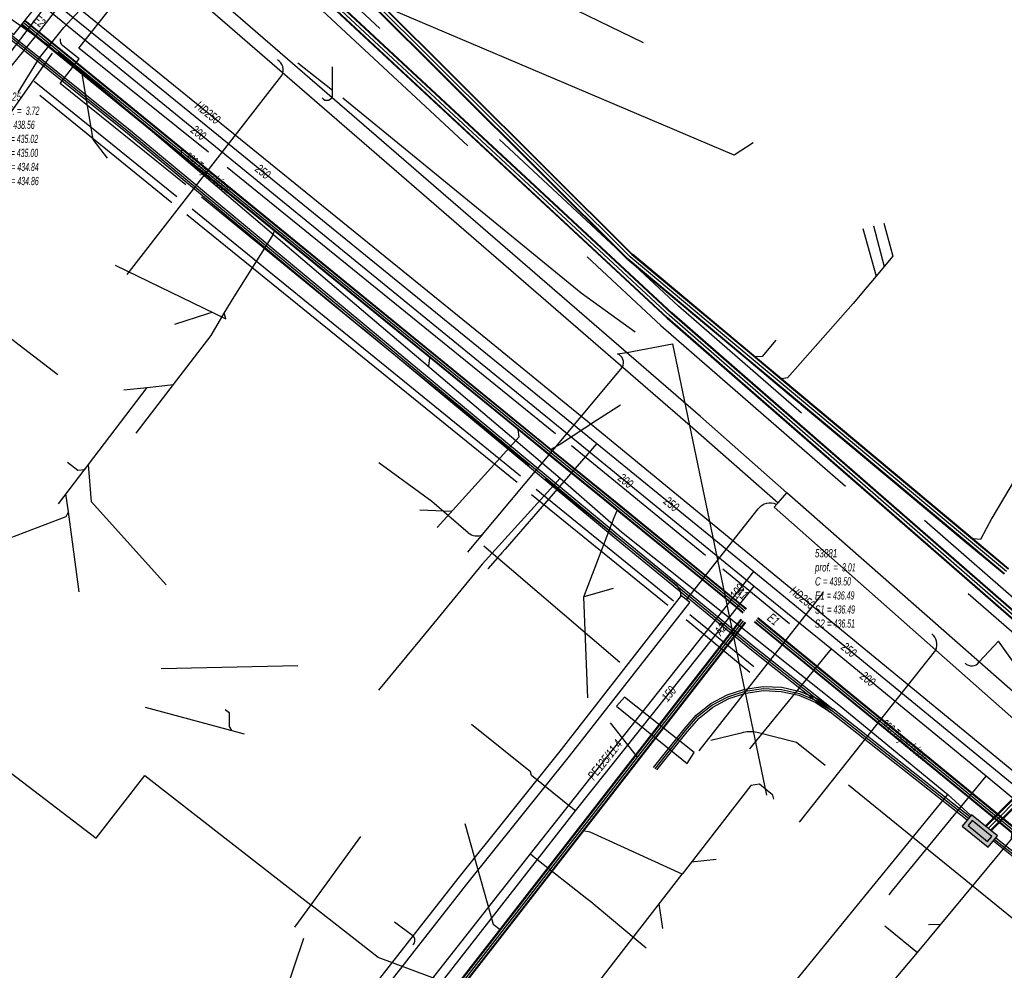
# Model space of a CAD drawing. Header units: metres. Extents: x 2695563 to 2696938, y 1260544 to 1262032.
# Tile 78 of 256: x 2696105 to 2696165, y 1260835 to 1260894. Entities that reach past the tile are written whole.
import ezdxf

# ---------------------------------------------------------------- set-up
doc = ezdxf.new("R2010")
doc.units = ezdxf.units.M
doc.header["$LTSCALE"] = 100
doc.linetypes.add('AUSGEZOGEN', pattern=[0])
doc.linetypes.add('STRICHLINIE2_S3', pattern=[0.25, 0.15, -0.1])
for name, color, linetype in [('Eau portable_Cadastre des conduites_Conduite', 171, 'AUSGEZOGEN'), ('Eau potable_Cadastre des conduites_Conduite_Texte', 171, 'AUSGEZOGEN'), ('EU_Cadastre des conduites', 24, 'AUSGEZOGEN'), ('EU_Cadastre des conduites – Texte', 7, 'AUSGEZOGEN'), ('EU_Cadastre des conduites_Autres ouvrages – Polygone de détail', 24, 'AUSGEZOGEN'), ('EU_Cadastre des conduites_Regard normalisé – Texte', 24, 'AUSGEZOGEN'), ('EU_Cadastre des conduites_Regard – Polygone de détail', 24, 'AUSGEZOGEN'), ('EU_Cadastre des conduites_Texte entrée-sortie', 24, 'AUSGEZOGEN'), ('Gaz_Cadastre des conduites_Conduite', 32, 'AUSGEZOGEN'), ('Gaz_Cadastre des conduites_Conduite_Texte', 32, 'AUSGEZOGEN'), ('Réseau électrique_Cadastre des conduite_Bord du tracé', 1, 'AUSGEZOGEN'), ('Réseau électrique_Cadastre des conduite_Tronçon de tracé', 1, 'AUSGEZOGEN'), ('Réseau électrique_Cadastre des conduites_Ouvrage_Surface-Ligne-Point', 1, 'AUSGEZOGEN'), ('TV_Cadastre des conduites_CONDUITE', 92, 'AUSGEZOGEN'), ('Télécommunications_SW_Cadastre des conduites_Bord du tracé', 94, 'AUSGEZOGEN'), ('Télécommunications_SW_Cadastre des conduites_Ouvrage', 94, 'AUSGEZOGEN')]:
    doc.layers.add(name, color=color, linetype=linetype)
doc.styles.add('ARIAL', font='arial.ttf')
pattern_1 = [(0, (2708005, 1273150), (6075, 6075), [6075, -6075]), (90, (2708005, 1273150), (-6075, 6075), [6075, -6075])]

# ---------------------------------------------------------------- blocks, each defined once
blk = doc.blocks.new('COMPLEXOBJECT_2440')
at = {"layer": 'Réseau électrique_Cadastre des conduite_Tronçon de tracé', "color": 1, "linetype": 'AUSGEZOGEN', "transparency": 33554687}
blk.add_line((6148.142, 10849.953), (6146.295, 10849.491), dxfattribs=at)
blk.add_arc((6148.689, 10848.255), 1.784, 75.75349, 107.8481, dxfattribs=at)
blk = doc.blocks.new('COMPLEXOBJECT_2441')
at = {"layer": 'Réseau électrique_Cadastre des conduite_Tronçon de tracé', "color": 1, "linetype": 'AUSGEZOGEN', "transparency": 33554687}
blk.add_line((6144.239, 10858.955), (6136.134, 10865.519), dxfattribs=at)
blk.add_arc((6143.659, 10858.402), 0.801, 358.68797, 43.62892, dxfattribs=at)
blk = doc.blocks.new('COMPLEXOBJECT_2453')
at = {"layer": 'Réseau électrique_Cadastre des conduite_Tronçon de tracé', "color": 1, "linetype": 'AUSGEZOGEN', "transparency": 33554687}
blk.add_line((6144.8, 10858.117), (6149.195, 10863.708), dxfattribs=at)
blk.add_arc((6149.918, 10863.141), 0.919, 64.40746, 141.92526, dxfattribs=at)
blk = doc.blocks.new('COMPLEXOBJECT_2454')
at = {"layer": 'Réseau électrique_Cadastre des conduite_Tronçon de tracé', "color": 1, "linetype": 'AUSGEZOGEN', "transparency": 33554687}
blk.add_line((6131.423, 10862.232), (6129.197, 10864.15), dxfattribs=at)
blk.add_arc((6131.946, 10862.85), 0.81, 229.76253, 295.61602, dxfattribs=at)
blk = doc.blocks.new('COMPLEXOBJECT_2478')
at = {"layer": 'Réseau électrique_Cadastre des conduite_Tronçon de tracé', "color": 1, "linetype": 'AUSGEZOGEN', "transparency": 33554687}
blk.add_lwpolyline([(6114.11, 10883.568), (6106.415, 10889.795), (6107.582, 10891.298), (6106.575, 10892.092)], dxfattribs=at)
blk.add_arc((6106.858, 10892.455), 0.46, 172.35974, 232.03303, dxfattribs=at)

msp = doc.modelspace()

# ---------------------------------------------------------------- hatches: boundary and pattern name
at = {"layer": 'Réseau électrique_Cadastre des conduite_Bord du tracé', "lineweight": 18, "transparency": 33554687}
h = msp.add_hatch(dxfattribs=at)
h.set_pattern_fill('MUSTER', color=1, scale=6075, style=0, pattern_type=2)
h.set_pattern_definition(pattern_1)
h.paths.add_polyline_path([(2696145.995, 1260868.621), (2696151.375, 1260863.883), (2696151.923, 1260864.505), (2696146.622, 1260869.174), (2696116.927, 1260894.908), (2696116.418, 1260894.259)], flags=0)
h = msp.add_hatch(dxfattribs=at)
h.set_pattern_fill('MUSTER', color=1, scale=6075, style=0, pattern_type=2)
h.set_pattern_definition(pattern_1)
h.paths.add_polyline_path([(2696151.923, 1260864.505), (2696151.14, 1260863.616), (2696172.368, 1260844.83), (2696174.405, 1260843.146), (2696175.197, 1260844.119), (2696173.182, 1260845.784)], flags=0)
h = msp.add_hatch(dxfattribs=at)
h.set_pattern_fill('MUSTER', color=1, scale=6075, style=0, pattern_type=2)
h.set_pattern_definition(pattern_1)
h.paths.add_polyline_path([(2696131.748, 1260840.847), (2696112.299, 1260816.006), (2696112.821, 1260815.578), (2696132.313, 1260840.501), (2696138.593, 1260848.346), (2696145.964, 1260857.774), (2696145.43, 1260858.194), (2696138.083, 1260848.762)], flags=0)
h = msp.add_hatch(dxfattribs=at)
h.set_pattern_fill('MUSTER', color=1, scale=6075, style=0, pattern_type=2)
h.set_pattern_definition(pattern_1)
h.paths.add_polyline_path([(2696141.957, 1260851.97), (2696141.483, 1260851.405), (2696145.808, 1260847.898), (2696146.242, 1260848.568)], flags=0)
at = {"layer": 'Télécommunications_SW_Cadastre des conduites_Ouvrage', "transparency": 33554687}
for points in [[(2696164.259, 1260842.762), (2696164.827, 1260843.46), (2696163.238, 1260844.755), (2696162.669, 1260844.057)], [(2696164.223, 1260843.114), (2696164.476, 1260843.424), (2696163.274, 1260844.403), (2696163.021, 1260844.093)]]:
    msp.add_hatch(color=7, dxfattribs=at).paths.add_polyline_path(points)

# ---------------------------------------------------------------- linework, layer by layer
at = {"layer": 'Eau portable_Cadastre des conduites_Conduite', "color": 7, "linetype": 'AUSGEZOGEN', "transparency": 33554687}
for p, q in [((2696149.653, 1260848.798), (2696154.645, 1260854.922)), ((2696136.211, 1260847.383), (2696132.581, 1260850.298)), ((2696158.367, 1260840.103), (2696158.161, 1260839.851))]:
    msp.add_line(p, q, dxfattribs=at)
for points in [[(2696103.457, 1260890.376), (2696105.742, 1260893.354), (2696106.445, 1260894.271)], [(2696106.445, 1260894.271), (2696109.646, 1260891.655), (2696109.82, 1260891.513)], [(2696109.82, 1260891.513), (2696110.119, 1260891.269), (2696149.921, 1260858.765)], [(2696147.528, 1260855.756), (2696148.819, 1260857.38), (2696149.921, 1260858.765)], [(2696149.921, 1260858.765), (2696154.645, 1260854.922), (2696164.137, 1260847.137), (2696170.518, 1260841.826)], [(2696110.726, 1260808.712), (2696111.234, 1260809.366), (2696111.99, 1260810.339), (2696118.912, 1260819.325), (2696126.151, 1260828.571), (2696138.964, 1260844.986), (2696147.528, 1260855.756)], [(2696138.964, 1260844.986), (2696138.792, 1260845.124), (2696136.258, 1260847.157), (2696136.211, 1260847.383)], [(2696164.137, 1260847.137), (2696164.018, 1260846.992), (2696158.829, 1260840.666), (2696158.661, 1260840.462), (2696158.367, 1260840.103)]]:
    msp.add_lwpolyline(points, dxfattribs=at)
at = {"layer": 'EU_Cadastre des conduites', "linetype": 'AUSGEZOGEN', "transparency": 33554687}
for p, q in [((2696142.155, 1260878.804), (2696122.405, 1260898.494)), ((2696142.169, 1260878.818), (2696122.419, 1260898.508)), ((2696142.183, 1260878.833), (2696122.433, 1260898.523)), ((2696142.437, 1260879.087), (2696122.687, 1260898.777)), ((2696142.451, 1260879.102), (2696122.701, 1260898.792)), ((2696142.465, 1260879.116), (2696122.715, 1260898.806)), ((2696144.853, 1260875.492), (2696122.043, 1260896.712)), ((2696144.866, 1260875.506), (2696122.056, 1260896.726)), ((2696144.88, 1260875.521), (2696122.07, 1260896.741)), ((2696144.58, 1260875.199), (2696121.77, 1260896.419)), ((2696144.594, 1260875.214), (2696121.784, 1260896.434)), ((2696144.607, 1260875.228), (2696121.797, 1260896.448)), ((2696110.689, 1260888.968), (2696105.198, 1260893.447)), ((2696110.701, 1260888.984), (2696105.21, 1260893.463)), ((2696110.487, 1260888.72), (2696104.996, 1260893.199)), ((2696110.499, 1260888.736), (2696105.008, 1260893.215)), ((2696110.512, 1260888.751), (2696105.021, 1260893.23)), ((2696110.676, 1260888.953), (2696105.185, 1260893.432)), ((2696119.187, 1260881.624), (2696110.487, 1260888.72)), ((2696119.199, 1260881.64), (2696110.499, 1260888.736)), ((2696119.212, 1260881.655), (2696110.512, 1260888.751)), ((2696119.376, 1260881.857), (2696110.676, 1260888.953)), ((2696119.389, 1260881.872), (2696110.689, 1260888.968)), ((2696119.401, 1260881.888), (2696110.701, 1260888.984)), ((2696135.14, 1260868.614), (2696119.187, 1260881.624)), ((2696135.152, 1260868.63), (2696119.199, 1260881.64)), ((2696135.165, 1260868.645), (2696119.212, 1260881.655)), ((2696135.329, 1260868.847), (2696119.376, 1260881.857)), ((2696135.342, 1260868.862), (2696119.389, 1260881.872)), ((2696135.354, 1260868.878), (2696119.401, 1260881.888)), ((2696149.725, 1260872.992), (2696142.425, 1260879.098)), ((2696149.737, 1260873.007), (2696142.438, 1260879.113)), ((2696149.75, 1260873.023), (2696142.451, 1260879.129)), ((2696149.468, 1260872.685), (2696142.169, 1260878.791)), ((2696149.481, 1260872.701), (2696142.182, 1260878.807)), ((2696149.493, 1260872.716), (2696142.195, 1260878.822)), ((2696171.238, 1260852.466), (2696144.848, 1260875.496)), ((2696171.252, 1260852.481), (2696144.862, 1260875.511)), ((2696171.265, 1260852.496), (2696144.875, 1260875.526)), ((2696170.975, 1260852.164), (2696144.585, 1260875.194)), ((2696170.988, 1260852.179), (2696144.598, 1260875.209)), ((2696171.002, 1260852.194), (2696144.612, 1260875.224)), ((2696151.443, 1260871.554), (2696149.725, 1260872.992)), ((2696151.455, 1260871.569), (2696149.737, 1260873.007)), ((2696151.468, 1260871.585), (2696149.75, 1260873.023)), ((2696151.186, 1260871.247), (2696149.468, 1260872.685)), ((2696151.199, 1260871.263), (2696149.481, 1260872.701)), ((2696151.211, 1260871.278), (2696149.493, 1260872.716)), ((2696162.792, 1260861.539), (2696151.186, 1260871.247)), ((2696162.805, 1260861.555), (2696151.199, 1260871.263)), ((2696162.818, 1260861.57), (2696151.211, 1260871.278)), ((2696163.048, 1260861.846), (2696151.443, 1260871.554)), ((2696163.061, 1260861.861), (2696151.455, 1260871.569)), ((2696163.074, 1260861.877), (2696151.468, 1260871.585)), ((2696137.886, 1260866.761), (2696135.329, 1260868.847)), ((2696137.899, 1260866.776), (2696135.342, 1260868.862)), ((2696137.911, 1260866.792), (2696135.354, 1260868.878)), ((2696137.697, 1260866.528), (2696135.14, 1260868.614)), ((2696137.709, 1260866.544), (2696135.152, 1260868.63)), ((2696137.722, 1260866.559), (2696135.165, 1260868.645)), ((2696141.302, 1260863.588), (2696137.697, 1260866.528)), ((2696141.314, 1260863.604), (2696137.709, 1260866.544)), ((2696141.327, 1260863.619), (2696137.722, 1260866.559)), ((2696141.491, 1260863.821), (2696137.886, 1260866.761)), ((2696141.504, 1260863.836), (2696137.899, 1260866.776)), ((2696141.516, 1260863.852), (2696137.911, 1260866.792)), ((2696148.869, 1260857.416), (2696141.302, 1260863.588)), ((2696148.881, 1260857.432), (2696141.314, 1260863.604)), ((2696148.894, 1260857.447), (2696141.327, 1260863.619)), ((2696149.06, 1260857.647), (2696141.491, 1260863.821)), ((2696149.073, 1260857.662), (2696141.504, 1260863.836)), ((2696149.085, 1260857.678), (2696141.516, 1260863.852)), ((2696165.229, 1260859.501), (2696162.792, 1260861.539)), ((2696165.242, 1260859.517), (2696162.805, 1260861.555)), ((2696165.255, 1260859.532), (2696162.818, 1260861.57)), ((2696165.485, 1260859.808), (2696163.048, 1260861.846)), ((2696165.498, 1260859.823), (2696163.061, 1260861.861)), ((2696165.511, 1260859.839), (2696163.074, 1260861.877)), ((2696149.223, 1260857.118), (2696148.869, 1260857.416)), ((2696149.235, 1260857.133), (2696148.881, 1260857.432)), ((2696149.248, 1260857.148), (2696148.894, 1260857.447)), ((2696149.416, 1260857.348), (2696149.06, 1260857.647)), ((2696149.429, 1260857.363), (2696149.073, 1260857.662)), ((2696149.441, 1260857.378), (2696149.085, 1260857.678)), ((2696149.107, 1260856.742), (2696110.535, 1260807.124)), ((2696149.123, 1260856.73), (2696110.551, 1260807.112)), ((2696149.138, 1260856.718), (2696110.566, 1260807.1)), ((2696166.618, 1260843.276), (2696150.117, 1260856.794)), ((2696166.631, 1260843.291), (2696150.129, 1260856.809)), ((2696166.644, 1260843.306), (2696150.142, 1260856.824)), ((2696149.344, 1260856.558), (2696110.772, 1260806.94)), ((2696149.359, 1260856.546), (2696110.787, 1260806.928)), ((2696149.375, 1260856.534), (2696110.803, 1260806.916)), ((2696166.428, 1260843.044), (2696149.926, 1260856.562)), ((2696166.441, 1260843.059), (2696149.939, 1260856.577)), ((2696166.454, 1260843.074), (2696149.951, 1260856.592))]:
    msp.add_line(p, q, dxfattribs=at)
at = {"layer": 'EU_Cadastre des conduites', "color": 255, "transparency": 33554687}
for p, q in [((2696142.31, 1260878.96), (2696122.56, 1260898.65)), ((2696144.73, 1260875.36), (2696121.92, 1260896.58)), ((2696110.594, 1260888.852), (2696105.103, 1260893.331)), ((2696119.294, 1260881.756), (2696110.594, 1260888.852)), ((2696135.247, 1260868.746), (2696119.294, 1260881.756)), ((2696149.609, 1260872.854), (2696142.31, 1260878.96)), ((2696171.12, 1260852.33), (2696144.73, 1260875.36)), ((2696151.327, 1260871.416), (2696149.609, 1260872.854)), ((2696162.933, 1260861.708), (2696151.327, 1260871.416)), ((2696137.804, 1260866.66), (2696135.247, 1260868.746)), ((2696141.409, 1260863.72), (2696137.804, 1260866.66)), ((2696148.977, 1260857.547), (2696141.409, 1260863.72)), ((2696165.37, 1260859.67), (2696162.933, 1260861.708)), ((2696149.332, 1260857.248), (2696148.977, 1260857.547)), ((2696149.241, 1260856.638), (2696110.669, 1260807.02)), ((2696166.536, 1260843.175), (2696150.034, 1260856.693))]:
    msp.add_line(p, q, dxfattribs=at)
at = {"layer": 'EU_Cadastre des conduites', "color": 24, "linetype": 'AUSGEZOGEN', "transparency": 33554687}
for p, q in [((2696148.69, 1260885.21), (2696121.92, 1260896.58)), ((2696109.397, 1260886.153), (2696108.723, 1260890.183)), ((2696110.274, 1260885.021), (2696109.397, 1260886.153)), ((2696149.85, 1260885.96), (2696148.69, 1260885.21)), ((2696157.23, 1260880.87), (2696157.887, 1260878.371)), ((2696156.58, 1260880.7), (2696157.397, 1260877.791)), ((2696156.82, 1260877.11), (2696155.98, 1260876.11)), ((2696129.979, 1260872.27), (2696130.044, 1260872.782)), ((2696141.714, 1260869.866), (2696140.32, 1260868.964)), ((2696107.281, 1260863.813), (2696108.913, 1260865.962)), ((2696109.301, 1260863.941), (2696109.116, 1260866.24)), ((2696165.84, 1260865.25), (2696164.48, 1260862.95)), ((2696113.873, 1260858.862), (2696109.301, 1260863.941)), ((2696129.42, 1260863.458), (2696131.386, 1260863.376)), ((2696141.269, 1260858.633), (2696139.476, 1260858.125)), ((2696139.722, 1260851.916), (2696139.476, 1260858.125)), ((2696113.574, 1260853.713), (2696121.936, 1260853.914)), ((2696112.59, 1260851.35), (2696118.66, 1260849.71)), ((2696141.093, 1260850.396), (2696142.741, 1260848.276)), ((2696132.175, 1260844.214), (2696133.921, 1260838.042)), ((2696139.854, 1260843.682), (2696139.425, 1260843.767)), ((2696145.504, 1260841.118), (2696139.854, 1260843.682)), ((2696147.594, 1260842.019), (2696146.073, 1260841.853)), ((2696144.311, 1260837.777), (2696144.092, 1260839.292)), ((2696133.921, 1260838.042), (2696134.347, 1260837.717)), ((2696157.914, 1260837.947), (2696159.035, 1260837.037)), ((2696160.603, 1260838.018), (2696161.371, 1260838.038)), ((2696122.302, 1260837.165), (2696120.114, 1260830.71)), ((2696159.047, 1260837.018), (2696159.929, 1260836.303)), ((2696153.264, 1260828.444), (2696159.931, 1260836.302))]:
    msp.add_line(p, q, dxfattribs=at)
for points in [[(2696143.14, 1260892.09), (2696130.234, 1260898.369), (2696125.69, 1260900.58), (2696124.902, 1260900.489)], [(2696157.87, 1260881.04), (2696158.42, 1260879), (2696157.887, 1260878.371), (2696157.397, 1260877.791), (2696156.82, 1260877.11)], [(2696118.054, 1260876.512), (2696120.372, 1260880.207), (2696120.514, 1260880.555)], [(2696110.742, 1260878.466), (2696117.531, 1260875.156), (2696117.435, 1260875.504)], [(2696116.636, 1260874.145), (2696117.43, 1260875.511), (2696118.046, 1260876.517)], [(2696155.98, 1260876.11), (2696151.96, 1260871.55), (2696151.58, 1260871.49)], [(2696114.402, 1260874.835), (2696116.43, 1260875.483), (2696116.689, 1260875.566)], [(2696112.034, 1260868.158), (2696114.318, 1260871.13), (2696116.631, 1260874.139)], [(2696151.25, 1260873.85), (2696150.4, 1260872.85), (2696149.97, 1260872.84)], [(2696111.272, 1260870.808), (2696112.71, 1260870.96), (2696114.318, 1260871.13)], [(2696108.883, 1260865.935), (2696109.116, 1260866.24), (2696112.71, 1260870.96)], [(2696140.32, 1260868.964), (2696138.036, 1260867.486), (2696137.448, 1260867.145)], [(2696130.479, 1260862.367), (2696135.509, 1260867.925), (2696135.454, 1260868.372)], [(2696107.824, 1260866.37), (2696108.461, 1260865.875), (2696108.883, 1260865.935)], [(2696108.543, 1260858.432), (2696107.881, 1260863.338), (2696107.734, 1260864.425)], [(2696104.325, 1260861.736), (2696107.75, 1260863.045), (2696107.881, 1260863.338)], [(2696139.476, 1260858.125), (2696141.329, 1260862.976), (2696141.511, 1260863.421)], [(2696164.48, 1260862.95), (2696163.78, 1260861.64), (2696163.36, 1260861.67)], [(2696117.494, 1260851.21), (2696117.73, 1260851.025), (2696117.733, 1260850.175), (2696117.888, 1260849.918)], [(2696151.115, 1260845.716), (2696151.067, 1260845.962), (2696150.237, 1260846.638), (2696149.713, 1260846.557), (2696145.504, 1260841.118)], [(2696159.931, 1260836.301), (2696165.693, 1260843.249), (2696165.704, 1260843.661)], [(2696136.868, 1260833.984), (2696140.332, 1260834.432), (2696140.454, 1260834.59), (2696145.504, 1260841.118)]]:
    msp.add_lwpolyline(points, dxfattribs=at)
at = {"layer": 'EU_Cadastre des conduites_Autres ouvrages – Polygone de détail', "color": 24, "linetype": 'STRICHLINIE2_S3', "transparency": 33554687}
msp.add_lwpolyline([(2696122.465, 1260897.166), (2696121.375, 1260895.994), (2696144.204, 1260874.757), (2696170.594, 1260851.727), (2696171.646, 1260852.933), (2696145.283, 1260875.939), (2696122.465, 1260897.166)], close=True, dxfattribs=at)
at = {"layer": 'EU_Cadastre des conduites_Regard – Polygone de détail', "color": 24, "linetype": 'STRICHLINIE2_S3', "transparency": 33554687}
msp.add_lwpolyline([(2696105.632, 1260895.636), (2696103.709, 1260893.234), (2696104.535, 1260892.602), (2696106.296, 1260894.822), (2696106.256, 1260895.242), (2696105.632, 1260895.636)], close=True, dxfattribs=at)
at = {"layer": 'Gaz_Cadastre des conduites_Conduite', "color": 32, "linetype": 'AUSGEZOGEN', "transparency": 33554687}
for p, q in [((2696107.326, 1260894.346), (2696110.393, 1260891.873)), ((2696140.574, 1260868.177), (2696171.003, 1260843.154))]:
    msp.add_line(p, q, dxfattribs=at)
for points in [[(2696105.099, 1260897.016), (2696105.452, 1260896.73), (2696133.575, 1260873.897), (2696138.168, 1260870.127), (2696140.574, 1260868.177)], [(2696103.913, 1260890.065), (2696104.202, 1260890.423), (2696106.109, 1260892.789), (2696107.326, 1260894.346)], [(2696110.393, 1260891.873), (2696140.27, 1260867.511), (2696149.886, 1260859.669)], [(2696140.27, 1260867.511), (2696134.654, 1260861.045), (2696134.453, 1260860.814), (2696134.35, 1260860.695), (2696134.189, 1260860.51), (2696133.6, 1260859.832)], [(2696146.769, 1260855.724), (2696146.906, 1260855.897), (2696149.886, 1260859.669)], [(2696149.886, 1260859.669), (2696179.507, 1260835.339), (2696186.428, 1260829.654), (2696202.845, 1260816.285), (2696203.352, 1260815.906)], [(2696110.039, 1260808.731), (2696118.596, 1260820.017), (2696124.607, 1260827.577), (2696136.204, 1260842.355), (2696146.769, 1260855.724)], [(2696136.204, 1260842.355), (2696136.502, 1260842.119), (2696139.667, 1260839.62)], [(2696139.667, 1260839.62), (2696139.734, 1260839.564), (2696139.894, 1260839.43), (2696140.289, 1260839.1), (2696142.682, 1260837.098), (2696143.288, 1260836.591)]]:
    msp.add_lwpolyline(points, dxfattribs=at)
at = {"layer": 'Réseau électrique_Cadastre des conduite_Bord du tracé', "color": 1, "linetype": 'AUSGEZOGEN', "transparency": 33554687}
for points in [[(2696145.995, 1260868.621), (2696151.375, 1260863.883), (2696151.923, 1260864.505), (2696146.622, 1260869.174), (2696116.927, 1260894.908), (2696116.418, 1260894.259), (2696145.995, 1260868.621)], [(2696151.923, 1260864.505), (2696151.14, 1260863.616), (2696172.368, 1260844.83), (2696174.405, 1260843.146), (2696175.197, 1260844.119), (2696173.182, 1260845.784), (2696151.923, 1260864.505)], [(2696131.748, 1260840.847), (2696112.299, 1260816.006), (2696112.821, 1260815.578), (2696132.313, 1260840.501), (2696138.593, 1260848.346), (2696145.964, 1260857.774), (2696145.43, 1260858.194), (2696138.083, 1260848.762), (2696131.748, 1260840.847)], [(2696141.957, 1260851.97), (2696141.483, 1260851.405), (2696145.808, 1260847.898), (2696146.242, 1260848.568), (2696141.957, 1260851.97)]]:
    msp.add_lwpolyline(points, close=True, dxfattribs=at)
at = {"layer": 'Réseau électrique_Cadastre des conduite_Tronçon de tracé', "color": 1, "linetype": 'AUSGEZOGEN', "transparency": 33554687}
for p, q in [((2696124.061, 1260889.173), (2696121.949, 1260890.838)), ((2696124.081, 1260888.914), (2696124.063, 1260890.617)), ((2696111.492, 1260877.882), (2696120.969, 1260890.093)), ((2696114.527, 1260882.647), (2696105.782, 1260889.724)), ((2696114.23, 1260882.271), (2696106.138, 1260888.854)), ((2696137.747, 1260868.11), (2696117.615, 1260884.448)), ((2696136.123, 1260866.187), (2696116.033, 1260882.624)), ((2696135.381, 1260865.138), (2696115.148, 1260881.539)), ((2696135.599, 1260865.511), (2696115.469, 1260881.894)), ((2696142.101, 1260873.092), (2696144.903, 1260873.64)), ((2696144.903, 1260873.64), (2696147.789, 1260859.793)), ((2696141.548, 1260873.015), (2696142.101, 1260873.092)), ((2696133.266, 1260861.93), (2696141.853, 1260872.211)), ((2696146.926, 1260860.653), (2696138.716, 1260867.381)), ((2696130.167, 1260863.96), (2696126.918, 1260866.343)), ((2696144.975, 1260857.858), (2696136.548, 1260864.706)), ((2696144.62, 1260857.579), (2696136.269, 1260864.377)), ((2696132.361, 1260860.847), (2696133.266, 1260861.93)), ((2696141.688, 1260854.09), (2696133.342, 1260861.227)), ((2696152.071, 1260856.469), (2696147.994, 1260859.806)), ((2696146.541, 1260848.672), (2696154.138, 1260858.365)), ((2696149.646, 1260853.47), (2696145.737, 1260856.717)), ((2696149.899, 1260853.826), (2696145.965, 1260857.021)), ((2696154.714, 1260846.85), (2696161.048, 1260854.848)), ((2696163.711, 1260854.125), (2696164.879, 1260855.396)), ((2696152.695, 1260844.301), (2696154.714, 1260846.85)), ((2696128.992, 1260837.327), (2696127.88, 1260838.16))]:
    msp.add_line(p, q, dxfattribs=at)
for points in [[(2696104.803, 1260889.051), (2696106.11, 1260891.166), (2696107.614, 1260893.029), (2696109.516, 1260895.138)], [(2696116.468, 1260885.377), (2696108.534, 1260891.769), (2696110.626, 1260894.41)], [(2696142.622, 1260874.357), (2696139.32, 1260876.743), (2696124.699, 1260888.702)], [(2696154.272, 1260847.769), (2696152.504, 1260849.178), (2696150.098, 1260849.794)], [(2696155.701, 1260846.585), (2696170.309, 1260834.722), (2696175.618, 1260841.201)]]:
    msp.add_lwpolyline(points, dxfattribs=at)
for centre, radius, start, end in [((2696120.33, 1260890.431), 0.723, 332.10826, 59.8768), ((2696123.725, 1260888.92), 0.356, 214.52386, 359.08509), ((2696141.312, 1260872.466), 0.598, 334.78228, 66.76653), ((2696160.287, 1260855.19), 0.834, 335.76836, 52.59905), ((2696163.248, 1260854.438), 0.558, 222.85417, 325.93319), ((2696128.79, 1260837.058), 0.336, 307.6208, 53.02177)]:
    msp.add_arc(centre, radius, start, end, dxfattribs=at)
at = {"layer": 'Réseau électrique_Cadastre des conduites_Ouvrage_Surface-Ligne-Point', "color": 1, "linetype": 'AUSGEZOGEN', "transparency": 33554687}
for p, q in [((2696147.789, 1260859.793), (2696150.675, 1260845.946)), ((2696177.03, 1260838.378), (2696164.879, 1260855.396))]:
    msp.add_line(p, q, dxfattribs=at)
at = {"layer": 'TV_Cadastre des conduites_CONDUITE', "color": 92, "linetype": 'AUSGEZOGEN', "transparency": 33554687}
for p, q in [((2696125.792, 1260843.418), (2696122.735, 1260839.231)), ((2696122.735, 1260839.231), (2696121.752, 1260837.853))]:
    msp.add_line(p, q, dxfattribs=at)
for points in [[(2696104.371, 1260847.311), (2696109.595, 1260843.317), (2696112.577, 1260847.153), (2696122.735, 1260839.231)], [(2696138.23, 1260830.947), (2696135.044, 1260832.964), (2696126.879, 1260836.001), (2696122.735, 1260839.231)]]:
    msp.add_lwpolyline(points, dxfattribs=at)
at = {"layer": 'Télécommunications_SW_Cadastre des conduites_Bord du tracé', "linetype": 'AUSGEZOGEN', "transparency": 33554687}
for p, q in [((2696099.037, 1260896.546), (2696111.508, 1260886.541)), ((2696099.193, 1260896.742), (2696111.666, 1260886.735)), ((2696111.508, 1260886.541), (2696125.768, 1260874.704)), ((2696111.666, 1260886.735), (2696125.928, 1260874.896)), ((2696125.928, 1260874.896), (2696126.05, 1260874.795)), ((2696126.05, 1260874.795), (2696141.615, 1260861.876)), ((2696125.768, 1260874.704), (2696125.89, 1260874.603)), ((2696125.89, 1260874.603), (2696141.455, 1260861.684)), ((2696141.455, 1260861.684), (2696149.773, 1260854.85)), ((2696141.615, 1260861.876), (2696149.929, 1260855.044)), ((2696149.773, 1260854.85), (2696154.574, 1260851.055)), ((2696149.929, 1260855.044), (2696154.73, 1260851.251)), ((2696148.258, 1260852.111), (2696149.342, 1260852.464)), ((2696149.342, 1260852.464), (2696150.472, 1260852.619)), ((2696150.472, 1260852.619), (2696151.612, 1260852.57)), ((2696151.612, 1260852.57), (2696152.724, 1260852.32)), ((2696147.253, 1260851.571), (2696148.258, 1260852.111)), ((2696147.391, 1260851.361), (2696148.356, 1260851.88)), ((2696148.356, 1260851.88), (2696149.398, 1260852.219)), ((2696149.398, 1260852.219), (2696150.484, 1260852.368)), ((2696150.484, 1260852.368), (2696151.579, 1260852.321)), ((2696151.579, 1260852.321), (2696152.648, 1260852.081)), ((2696152.648, 1260852.081), (2696153.657, 1260851.654)), ((2696152.724, 1260852.32), (2696153.775, 1260851.875)), ((2696153.775, 1260851.875), (2696154.72, 1260851.258)), ((2696146.361, 1260850.86), (2696147.253, 1260851.571)), ((2696146.534, 1260850.679), (2696147.391, 1260851.361)), ((2696153.657, 1260851.654), (2696154.584, 1260851.048)), ((2696163.127, 1260844.622), (2696154.729, 1260851.251)), ((2696145.614, 1260850.009), (2696146.361, 1260850.86)), ((2696145.806, 1260849.849), (2696146.534, 1260850.679)), ((2696162.973, 1260844.426), (2696154.575, 1260851.055)), ((2696143.747, 1260847.657), (2696145.614, 1260850.009)), ((2696143.943, 1260847.501), (2696145.806, 1260849.849)), ((2696164.091, 1260844.079), (2696166.432, 1260846.426)), ((2696164.113, 1260844.056), (2696166.454, 1260846.403)), ((2696164.136, 1260844.034), (2696166.475, 1260846.379)), ((2696164.374, 1260843.796), (2696166.701, 1260846.129)), ((2696164.397, 1260843.774), (2696166.722, 1260846.105)), ((2696164.419, 1260843.751), (2696166.744, 1260846.082)), ((2696164.574, 1260843.147), (2696196.07, 1260818.025)), ((2696164.73, 1260843.343), (2696196.226, 1260818.221))]:
    msp.add_line(p, q, dxfattribs=at)
at = {"layer": 'Télécommunications_SW_Cadastre des conduites_Bord du tracé', "color": 255, "transparency": 33554687}
for p, q in [((2696099.115, 1260896.644), (2696111.587, 1260886.638)), ((2696111.587, 1260886.638), (2696125.848, 1260874.8)), ((2696125.848, 1260874.8), (2696125.97, 1260874.699)), ((2696125.97, 1260874.699), (2696141.535, 1260861.78)), ((2696141.535, 1260861.78), (2696149.851, 1260854.947)), ((2696149.851, 1260854.947), (2696154.652, 1260851.153)), ((2696149.37, 1260852.342), (2696150.478, 1260852.493)), ((2696150.478, 1260852.493), (2696151.595, 1260852.445)), ((2696151.595, 1260852.445), (2696152.686, 1260852.2)), ((2696147.322, 1260851.466), (2696148.307, 1260851.995)), ((2696148.307, 1260851.995), (2696149.37, 1260852.342)), ((2696152.686, 1260852.2), (2696153.716, 1260851.765)), ((2696146.447, 1260850.77), (2696147.322, 1260851.466)), ((2696153.716, 1260851.765), (2696154.652, 1260851.153)), ((2696145.71, 1260849.929), (2696146.447, 1260850.77)), ((2696163.05, 1260844.524), (2696154.652, 1260851.153)), ((2696143.845, 1260847.579), (2696145.71, 1260849.929)), ((2696164.255, 1260843.915), (2696166.588, 1260846.254)), ((2696164.652, 1260843.245), (2696196.148, 1260818.123))]:
    msp.add_line(p, q, dxfattribs=at)
at = {"layer": 'Télécommunications_SW_Cadastre des conduites_Bord du tracé', "color": 94, "linetype": 'AUSGEZOGEN', "transparency": 33554687}
for p, q in [((2696099.406, 1260897.009), (2696106.762, 1260891.883)), ((2696161.774, 1260846.001), (2696163.198, 1260844.706))]:
    msp.add_line(p, q, dxfattribs=at)
for points in [[(2696097.934, 1260878.63), (2696104.94, 1260888.657), (2696106.906, 1260891.451)], [(2696107.241, 1260891.527), (2696109.171, 1260889.935), (2696125.97, 1260875.641), (2696138.016, 1260865.391)], [(2696107.241, 1260871.724), (2696104.865, 1260873.557), (2696101.698, 1260876), (2696097.934, 1260878.63)], [(2696138.016, 1260865.391), (2696133.241, 1260860.125), (2696130.069, 1260856.261), (2696126.896, 1260852.396)], [(2696138.016, 1260865.391), (2696141.788, 1260862.099), (2696154.991, 1260851.586), (2696161.774, 1260846.001)], [(2696152.272, 1260834.329), (2696154.797, 1260837.431), (2696157.323, 1260840.534), (2696161.774, 1260846.001)]]:
    msp.add_lwpolyline(points, dxfattribs=at)
at = {"layer": 'Télécommunications_SW_Cadastre des conduites_Ouvrage', "color": 94, "transparency": 33554687}
for points in [[(2696164.259, 1260842.762), (2696164.827, 1260843.46), (2696163.238, 1260844.755), (2696162.669, 1260844.057), (2696164.259, 1260842.762)], [(2696164.223, 1260843.114), (2696164.476, 1260843.424), (2696163.274, 1260844.403), (2696163.021, 1260844.093), (2696164.223, 1260843.114)]]:
    msp.add_lwpolyline(points, close=True, dxfattribs=at)

# ---------------------------------------------------------------- block references
at = {"layer": 'Réseau électrique_Cadastre des conduite_Tronçon de tracé', "color": 1, "linetype": 'AUSGEZOGEN', "lineweight": -3, "transparency": 33554687}
for name in ['COMPLEXOBJECT_2478', 'COMPLEXOBJECT_2441', 'COMPLEXOBJECT_2454', 'COMPLEXOBJECT_2453', 'COMPLEXOBJECT_2440']:
    msp.add_blockref(name, (2690000.97, 1249999.81), dxfattribs=at)

# ---------------------------------------------------------------- texts
at = {"layer": 'Eau potable_Cadastre des conduites_Conduite_Texte', "color": 7, "transparency": 33554687, "char_height": 0.55426, "attachment_point": 5, "style": 'ARIAL'}
for s, insert, width, rotation in [('\\A1;{\\fArial|i1|b0;\\H0.554263;\\W0.700000;\\C7;200}\\P', (2696115.864, 1260886.57), 1.10633, 320.7636), ('\\A1;{\\fArial|i1|b0;\\H0.554263;\\W0.700000;\\C7;200}\\P', (2696142.039, 1260865.232), 1.10633, 320.7636), ('\\A1;{\\fArial|i1|b0;\\H0.554263;\\W0.700000;\\C7;200}\\P', (2696156.878, 1260853.083), 1.10633, 320.6448), ('\\A1;{\\fArial|i1|b0;\\H0.554263;\\W0.700000;\\C7;150}\\P', (2696144.683, 1260852.17), 1.10014, 51.5097)]:
    msp.add_mtext(s, dxfattribs=dict(at, insert=insert, width=width, rotation=rotation))
at = {"layer": 'EU_Cadastre des conduites – Texte', "color": 24, "transparency": 33554687, "char_height": 0.55705, "width": 6, "attachment_point": 5, "style": 'ARIAL'}
for insert, rotation in [((2696116.2, 1260884.217), 320.6106), ((2696158.899, 1260849.416), 320.1084)]:
    msp.add_mtext('\\A1;{\\fArial|b0|i1|c0|p34;\\W0.7;< \\W0.49;300 Tuyau béton}', dxfattribs=dict(at, insert=insert, rotation=rotation))
at = {"layer": 'EU_Cadastre des conduites_Regard normalisé – Texte', "color": 24, "transparency": 33554687, "char_height": 0.50641, "attachment_point": 1, "line_spacing_factor": 1.024096, "style": 'ARIAL'}
for s, insert, width in [('\\A1;{\\fArial|b0|i1|c0|p34;\\W0.69532;54925}\\P{\\fArial|b0|i1|c0|p34;\\H0.99721x;\\W0.69532;prof. = \\W0.48672; 3.72}\\P{\\fArial|b0|i1|c0|p34;\\H0.99721x;\\W0.69532;C =\\W0.48672; 438.56}\\P{\\fArial|b0|i1|c0|p34;\\H0.99721x;\\W0.69532;E1 \\W0.48672;= 435.02}\\P{\\fArial|b0|i1|c0|p34;\\H0.99721x;\\W0.69532;E2 \\W0.48672;= 435.00}\\P{\\fArial|b0|i1|c0|p34;\\H0.99721x;\\W0.69532;S1 =\\W0.48672; 434.84}\\P{\\fArial|b0|i1|c0|p34;\\H0.99721x;\\W0.69532;S2 =\\W0.48672; 434.86}', (2696103.614, 1260889.044), 2.8414), ('\\A1;{\\fArial|b0|i1|c0|p34;\\W0.69518;53881}\\P{\\fArial|b0|i1|c0|p34;\\H0.99721x;\\W0.69518;prof. = \\W0.48663; 3.01}\\P{\\fArial|b0|i1|c0|p34;\\H0.99721x;\\W0.69518;C =\\W0.48663; 439.50}\\P{\\fArial|b0|i1|c0|p34;\\H0.99721x;\\W0.69518;E1 \\W0.48663;= 436.49}\\P{\\fArial|b0|i1|c0|p34;\\H0.99721x;\\W0.69518;S1 =\\W0.48663; 436.49}\\P{\\fArial|b0|i1|c0|p34;\\H0.99721x;\\W0.69518;S2 =\\W0.48663; 436.51}', (2696153.641, 1260861.045), 2.83741)]:
    msp.add_mtext(s, dxfattribs=dict(at, insert=insert, width=width))
at = {"layer": 'EU_Cadastre des conduites_Texte entrée-sortie', "color": 24, "transparency": 33554687, "char_height": 0.55705, "attachment_point": 7, "style": 'ARIAL'}
for s, insert, width, rotation in [('\\A1;{\\fArial|i1|b0;\\H0.557054;\\W0.700000;\\C24;E2}\\P', (2696105.67, 1260893.417), 0.86376, 320.7996), ('\\A1;{\\fArial|i1|b0;\\H0.557054;\\W0.700000;\\C24;A1}\\P', (2696148.727, 1260858.322), 0.85544, 320.7996), ('\\A1;{\\fArial|i1|b0;\\H0.557054;\\W0.700000;\\C24;E1}\\P', (2696150.666, 1260856.736), 0.85544, 320.6772), ('\\A1;{\\fArial|i1|b0;\\H0.557054;\\W0.700000;\\C24;A2}\\P', (2696147.868, 1260855.701), 0.86376, 52.0533)]:
    msp.add_mtext(s, dxfattribs=dict(at, insert=insert, width=width, rotation=rotation))
at = {"layer": 'Gaz_Cadastre des conduites_Conduite_Texte', "color": 32, "transparency": 33554687, "char_height": 0.55825, "attachment_point": 5, "style": 'ARIAL'}
for s, insert, width, rotation in [('\\A1;{\\fArial|i1|b0;\\H0.558250;\\W0.700000;\\C32;HD250}\\P', (2696116.426, 1260887.813), 1.90938, 320.9274), ('\\A1;{\\fArial|i1|b0;\\H0.558250;\\W0.700000;\\C32;250}\\P', (2696119.806, 1260884.19), 1.11429, 320.805), ('\\A1;{\\fArial|i1|b0;\\H0.558250;\\W0.700000;\\C32;250}\\P', (2696144.842, 1260863.808), 1.11429, 320.805), ('\\A1;{\\fArial|i1|b0;\\H0.558250;\\W0.700000;\\C32;100}\\P', (2696148.886, 1260858.447), 1.10806, 51.6825), ('\\A1;{\\fArial|i1|b0;\\H0.558250;\\W0.700000;\\C32;HD250}\\P', (2696152.878, 1260858.068), 1.90938, 320.5683), ('\\A1;{\\fArial|i1|b0;\\H0.558250;\\W0.700000;\\C32;250}\\P', (2696155.723, 1260854.867), 1.11429, 320.6007), ('\\A1;{\\fArial|i1|b0;\\H0.558250;\\W0.700000;\\C32;PE125/11.4}\\P', (2696140.764, 1260848.117), 3.05572, 51.6825)]:
    msp.add_mtext(s, dxfattribs=dict(at, insert=insert, width=width, rotation=rotation))

doc.saveas('drawing.dxf')
